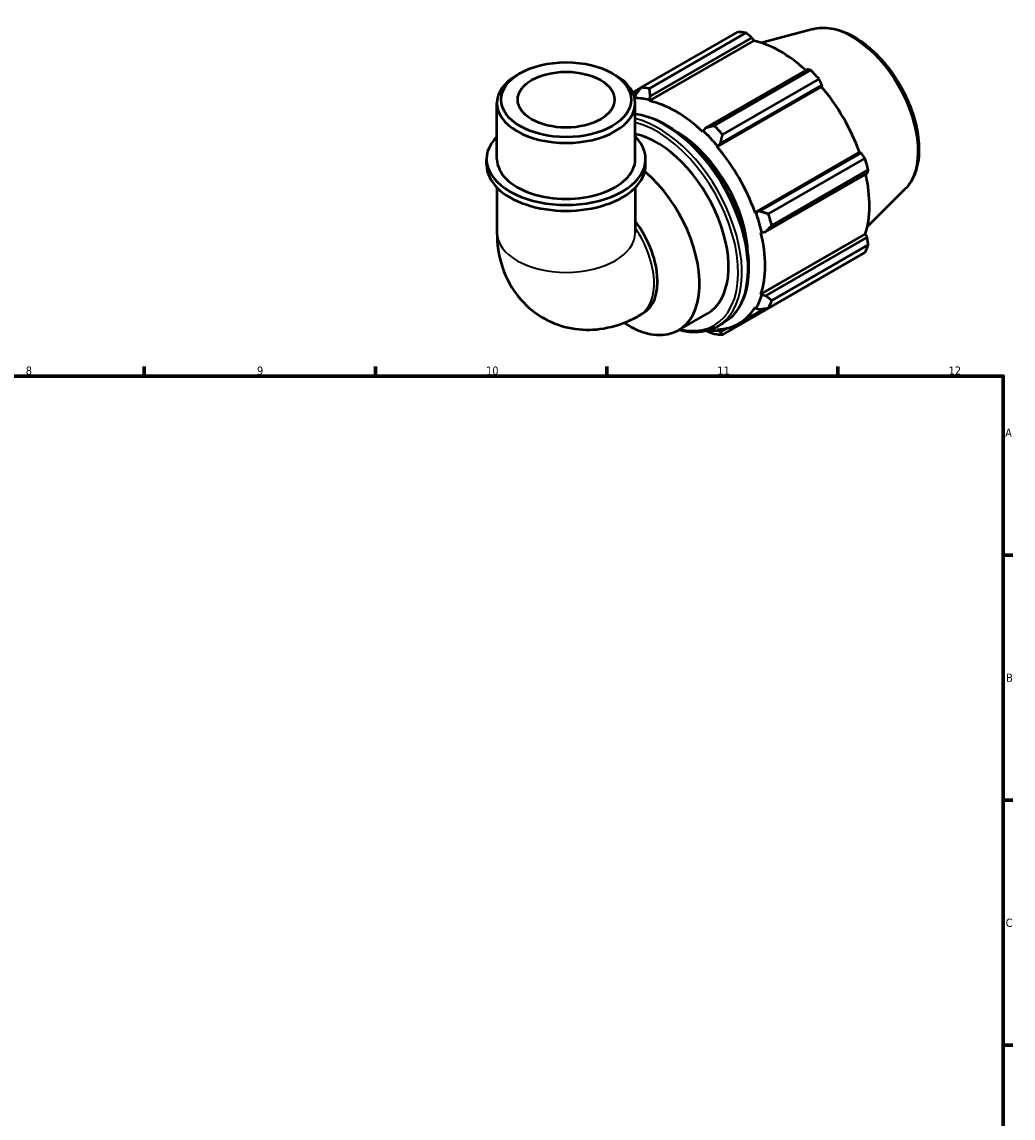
# Model space of a CAD drawing. Header units: millimetres. Extents: x 0 to 931, y 0 to 900.
# Tile 5 of 5: x 524 to 824, y 349 to 681. Entities that reach past the tile are written whole.
import ezdxf

# ---------------------------------------------------------------- set-up
doc = ezdxf.new("R2010")
doc.units = ezdxf.units.MM
for name, color, linetype, lineweight in [('Border (ISO)', 7, 'Continuous', 70), ('Visible (ISO)', 7, 'Continuous', 50), ('Visible Narrow (ISO)', 7, 'Continuous', 35)]:
    doc.layers.add(name, color=color, linetype=linetype, lineweight=lineweight)
doc.styles.add('Note Text (ISO)', font='tahoma.ttf')

# ---------------------------------------------------------------- blocks, each defined once
blk = doc.blocks.new('Borders Default Border')
at = {"layer": 'Border (ISO)'}
for p, q in [((560.67, 574), (560.67, 576.9)), ((630.75, 574), (630.75, 576.9)), ((700.83, 574), (700.83, 576.9)), ((770.92, 574), (770.92, 576.9)), ((821, 519.75), (823.9, 519.75)), ((821, 445.5), (823.9, 445.5)), ((821, 371.25), (823.9, 371.25))]:
    blk.add_line(p, q, dxfattribs=at)
at = {"layer": 'Border (ISO)', "flags": 128}
blk.add_lwpolyline([(20, 20), (20, 574), (821, 574), (821, 20), (20, 20)], dxfattribs=at)
at = {"layer": 'Border (ISO)', "color": 232, "true_color": 0xca0064, "char_height": 2.5, "attachment_point": 7, "style": 'Note Text (ISO)'}
for s, insert in [('8', (524.81, 574.34)), ('9', (594.88, 574.35)), ('10', (664.29, 574.35)), ('11', (734.37, 574.4)), ('12', (804.46, 574.4)), ('A', (821.59, 555.62)), ('B', (821.89, 481.37)), ('C', (821.73, 407.08))]:
    blk.add_mtext(s, dxfattribs=dict(at, insert=insert))

msp = doc.modelspace()

# ---------------------------------------------------------------- linework, layer by layer
at = {"layer": 'Visible (ISO)'}
for p, q in [((711.254, 661.408), (740.484, 678.24)), ((743.015, 677.995), (713.785, 661.163)), ((763.262, 679.136), (747.78, 674.937)), ((713.755, 657.368), (745.383, 675.581)), ((714.073, 658.811), (744.839, 676.528)), ((744.839, 676.528), (745.383, 675.581)), ((674.561, 665.729), (673.669, 665.212)), ((702.525, 665.729), (703.418, 665.212)), ((761.577, 666.889), (730.811, 649.172)), ((733.418, 649.857), (762.648, 666.689)), ((711.167, 661.296), (708.751, 659.905)), ((734.312, 643.45), (765.94, 661.664)), ((735.293, 644.445), (766.059, 662.162)), ((765.179, 664.019), (735.949, 647.187)), ((766.059, 662.162), (765.94, 661.664)), ((708.924, 659.518), (710.492, 660.421)), ((709.591, 659.246), (709.317, 658.296)), ((713.667, 657.738), (714.073, 658.811)), ((713.755, 657.368), (713.667, 657.738)), ((667.588, 639.754), (667.588, 656.712)), ((709.498, 639.754), (709.498, 656.712)), ((730.057, 648.299), (729.97, 648.03)), ((730.811, 649.172), (730.057, 648.299)), ((734.446, 643.67), (735.293, 644.445)), ((734.312, 643.45), (734.446, 643.67)), ((745.778, 623.591), (777.406, 641.804)), ((777.895, 641.662), (747.129, 623.945)), ((777.406, 641.804), (777.895, 641.662)), ((664.445, 637.955), (664.445, 639.754)), ((712.642, 637.955), (712.642, 639.754)), ((749.832, 623.141), (779.062, 639.973)), ((748.986, 617.693), (779.752, 635.41)), ((780.11, 636.444), (750.88, 619.611)), ((667.588, 631.102), (667.588, 617.487)), ((709.498, 631.102), (709.498, 617.487)), ((791.222, 630.584), (779.819, 619.3)), ((746.035, 623.597), (745.778, 623.591)), ((747.129, 623.945), (746.035, 623.597)), ((747.576, 617.535), (747.853, 617.476)), ((747.576, 598.787), (779.205, 617.001)), ((747.853, 617.476), (748.986, 617.693)), ((779.752, 616.058), (748.986, 598.341)), ((779.205, 617.001), (779.752, 616.058)), ((779.062, 611.421), (749.832, 594.589)), ((750.88, 596.912), (780.11, 613.744)), ((735.949, 586.532), (765.179, 603.365)), ((747.853, 598.527), (747.576, 598.787)), ((748.986, 598.341), (747.853, 598.527)), ((745.778, 594.802), (746.035, 594.499)), ((746.035, 594.499), (747.129, 594.228)), ((710.854, 592.448), (711.894, 593.047)), ((722.594, 587.906), (731.362, 592.955)), ((740.89, 589.926), (748.728, 594.439)), ((734.446, 587.774), (734.312, 588.148)), ((734.383, 589.017), (736.174, 590.049)), ((737.319, 588.526), (735.293, 587.359)), ((735.293, 587.359), (734.446, 587.774))]:
    msp.add_line(p, q, dxfattribs=at)
for centre, major_axis, ratio, start_param, end_param in [((752.831, 640.802), (-20.46, 35.53), 0.5780931, 5.8451561, 5.9396837), ((753.491, 641.182), (19.028, -33.043), 0.5780931, 2.0696433, 2.6635608), ((688.543, 656.712), (-20.955, 0), 0.5758617, 5.5016397, 10.2063236), ((752.831, 640.802), (20.46, -35.53), 0.5780931, 1.9181653, 2.0126929), ((723.602, 623.97), (-20.46, 35.53), 0.5780931, 5.8451561, 5.9396837), ((753.491, 641.182), (19.028, -33.043), 0.5780931, 1.2672974, 1.8781627), ((721.862, 622.969), (-19.233, 33.398), 0.5780931, 5.8051535, 5.9769088), ((721.862, 622.969), (-19.028, 33.043), 0.5780931, 5.1942882, 5.8051535), ((721.862, 622.969), (15.345, -26.647), 0.5780931, 0.8010906, 2.340502), ((721.862, 622.969), (19.233, -33.398), 0.5780931, 1.8781627, 2.0526956), ((723.602, 623.97), (-20.46, 35.53), 0.5780931, 5.059758, 5.1542856), ((688.543, 639.754), (-24.098, 0), 0.5758617, 5.7667102, 9.9412531), ((716.017, 619.602), (15.345, -26.647), 0.5780931, 0, 2.6625989), ((721.862, 622.969), (-19.028, 33.043), 0.5780931, 4.4088901, 5.0197553), ((688.543, 637.955), (-24.098, 0), 0.5758617, 0, 3.1415927), ((688.543, 639.754), (-20.955, 0), 0.5758617, 0, 3.1415927), ((752.831, 640.802), (20.46, -35.53), 0.5780931, 1.1327672, 1.2272947), ((707.249, 614.553), (15.345, -26.647), 0.5780931, 5.4444709, 8.4019746), ((753.491, 641.182), (19.028, -33.043), 0.5780931, 0.4818993, 1.0759774), ((721.862, 622.969), (19.233, -33.398), 0.5780931, 1.0927645, 1.2672974), ((723.602, 623.97), (-20.46, 35.53), 0.5780931, 4.2743598, 4.3688874), ((701.437, 611.206), (10.457, -18.159), 0.5780931, 0, 1.782876), ((721.862, 622.969), (-19.028, 33.043), 0.5780931, 3.6234919, 4.2343571), ((752.831, 640.802), (20.46, -35.53), 0.5780931, 0.347369, 0.4418966), ((721.862, 622.969), (19.233, -33.398), 0.5780931, 0.3073663, 0.4818993), ((721.862, 622.969), (19.028, -33.043), 0.5780931, 5.9796864, 6.5905516), ((723.602, 623.97), (20.46, -35.53), 0.5780931, 0.347369, 0.4418966), ((721.862, 622.969), (19.233, -33.398), 0.5780931, 5.8741648, 5.9796864), ((723.602, 623.97), (20.46, -35.53), 0.5780931, 5.8451561, 5.9396837)]:
    msp.add_ellipse(centre, major_axis=major_axis, ratio=ratio, start_param=start_param, end_param=end_param, dxfattribs=at)
for major_axis in [(19.698, 0), (14.668, 0)]:
    msp.add_ellipse((688.543, 657.74), major_axis=major_axis, ratio=0.5758617, dxfattribs=at)
for points, weights in [([(744.839, 676.528), (743.949, 677.249), (743.015, 677.995)], [1.00286889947, 1.00184242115, 1]), ([(762.648, 666.689), (762.105, 666.793), (761.577, 666.889)], [1, 1.00184242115, 1.00286889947]), ([(711.254, 661.408), (710.394, 660.298), (709.591, 659.246)], [1.01785635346, 1.01261861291, 1.00658545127]), ([(714.073, 658.811), (713.921, 659.956), (713.785, 661.163)], [1.00658545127, 1.01261861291, 1.01785635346]), ([(766.059, 662.162), (765.632, 663.074), (765.179, 664.019)], [1.00286889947, 1.00184242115, 1]), ([(733.418, 649.857), (732.077, 649.501), (730.811, 649.172)], [1.01785635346, 1.01261861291, 1.00658545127]), ([(735.293, 644.445), (735.603, 645.781), (735.949, 647.187)], [1.00658545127, 1.01261861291, 1.01785635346]), ([(779.062, 639.973), (778.47, 640.837), (777.895, 641.662)], [1, 1.00184242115, 1.00286889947]), ([(779.752, 635.41), (779.931, 635.919), (780.11, 636.444)], [1.00286889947, 1.00184242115, 1]), ([(749.832, 623.141), (748.442, 623.545), (747.129, 623.945)], [1.01785635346, 1.01261861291, 1.00658545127]), ([(748.986, 617.693), (749.902, 618.626), (750.88, 619.611)], [1.00658545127, 1.01261861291, 1.01785635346]), ([(780.11, 613.744), (779.931, 614.926), (779.752, 616.058)], [1, 1.00184242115, 1.00286889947]), ([(765.179, 603.365), (765.202, 603.409), (765.225, 603.453)], [1, 1.00009281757, 1.00018356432]), ([(750.88, 596.912), (749.902, 597.634), (748.986, 598.341)], [1.01785635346, 1.01261861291, 1.00658545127]), ([(747.129, 594.228), (748.442, 594.398), (749.832, 594.589)], [1.00658545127, 1.01261861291, 1.01785635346]), ([(731.068, 587.691), (732.213, 587.238), (733.418, 586.778)], [1.00779316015, 1.01314635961, 1.01785635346]), ([(735.949, 586.532), (735.603, 586.948), (735.293, 587.359)], [1.01785635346, 1.01261861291, 1.00658545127])]:
    msp.add_rational_spline(points, weights, degree=2, dxfattribs=at)
for points, knots in [([(763.262, 679.136), (765.018, 679.612), (766.915, 679.672), (770.976, 679.013), (773.153, 678.219), (777.531, 675.826), (779.731, 674.193), (783.876, 670.291), (785.82, 668.022), (789.268, 663.086), (790.773, 660.421), (793.205, 654.947), (794.133, 652.138), (795.31, 646.63), (795.558, 643.932), (795.306, 638.907), (794.806, 636.576), (793.235, 633.032), (792.335, 631.685), (791.222, 630.584)], [5.6508865, 5.6508865, 5.6508865, 5.6508865, 5.9396218, 5.9396218, 6.2578392, 6.2578392, 6.5894607, 6.5894607, 6.9204191, 6.9204191, 7.2497497, 7.2497497, 7.579163, 7.579163, 7.9102965, 7.9102965, 8.2416217, 8.2416217, 8.4901479, 8.4901479, 8.4901479, 8.4901479]), ([(709.498, 653.474), (711.186, 653.265), (712.931, 652.81), (717.399, 651.079), (720.151, 649.492), (725.5, 645.404), (728.096, 642.902), (732.867, 637.248), (735.041, 634.097), (738.757, 627.461), (740.298, 623.977), (742.592, 617.019), (743.344, 613.546), (743.975, 606.951), (743.854, 603.831), (742.724, 598.266), (741.719, 595.818), (739.171, 592.255), (737.777, 590.972), (736.174, 590.049)], [5.9106741, 5.9106741, 5.9106741, 5.9106741, 6.121586, 6.121586, 6.4446419, 6.4446419, 6.7683308, 6.7683308, 7.0913845, 7.0913845, 7.4141927, 7.4141927, 7.737316, 7.737316, 8.0610677, 8.0610677, 8.3836775, 8.3836775, 8.6413135, 8.6413135, 8.6413135, 8.6413135]), ([(667.588, 617.487), (667.588, 614.154), (668.018, 610.614), (670.339, 603.693), (672.083, 600.325), (676.695, 595.004), (679.19, 592.94), (684.566, 589.968), (687.383, 588.995), (693.132, 587.948), (696.041, 587.938), (701.983, 588.685), (704.905, 589.597), (708.687, 591.27), (709.797, 591.839), (710.854, 592.448)], [3.1415927, 3.1415927, 3.1415927, 3.1415927, 3.4557519, 3.4557519, 3.7308719, 3.7308719, 3.9390517, 3.9390517, 4.132108, 4.132108, 4.3410756, 4.3410756, 4.5974913, 4.5974913, 4.712389, 4.712389, 4.712389, 4.712389]), ([(734.383, 589.017), (732.476, 587.919), (730.277, 587.335), (726.244, 587.247), (724.487, 587.478), (722.691, 587.962)], [2.3581282, 2.3581282, 2.3581282, 2.3581282, 2.66459471, 2.66459471, 2.88252007, 2.88252007, 2.88252007, 2.88252007])]:
    msp.add_open_spline(points, degree=3, knots=knots, dxfattribs=at)
at = {"layer": 'Visible Narrow (ISO)'}
for centre, major_axis, ratio, start_param, end_param in [((775.104, 653.629), (-14.141, 24.556), 0.5780931, 3.2927583, 6.1320197), ((718.374, 620.96), (17.8, -30.911), 0.5780931, 0, 2.7177148), ((716.582, 619.928), (17.8, -30.911), 0.5780931, 0, 2.6428244), ((716.017, 619.602), (17.401, -30.218), 0.5780931, 5.7921536, 8.9088613), ((700.397, 610.608), (10.457, -18.159), 0.5780931, 0, 1.6967392), ((688.543, 617.487), (20.955, 0), 0.5758617, 3.1415927, 6.2831853)]:
    msp.add_ellipse(centre, major_axis=major_axis, ratio=ratio, start_param=start_param, end_param=end_param, dxfattribs=at)

# ---------------------------------------------------------------- block references
msp.add_blockref('Borders Default Border', (0, 0))

doc.saveas('drawing.dxf')
